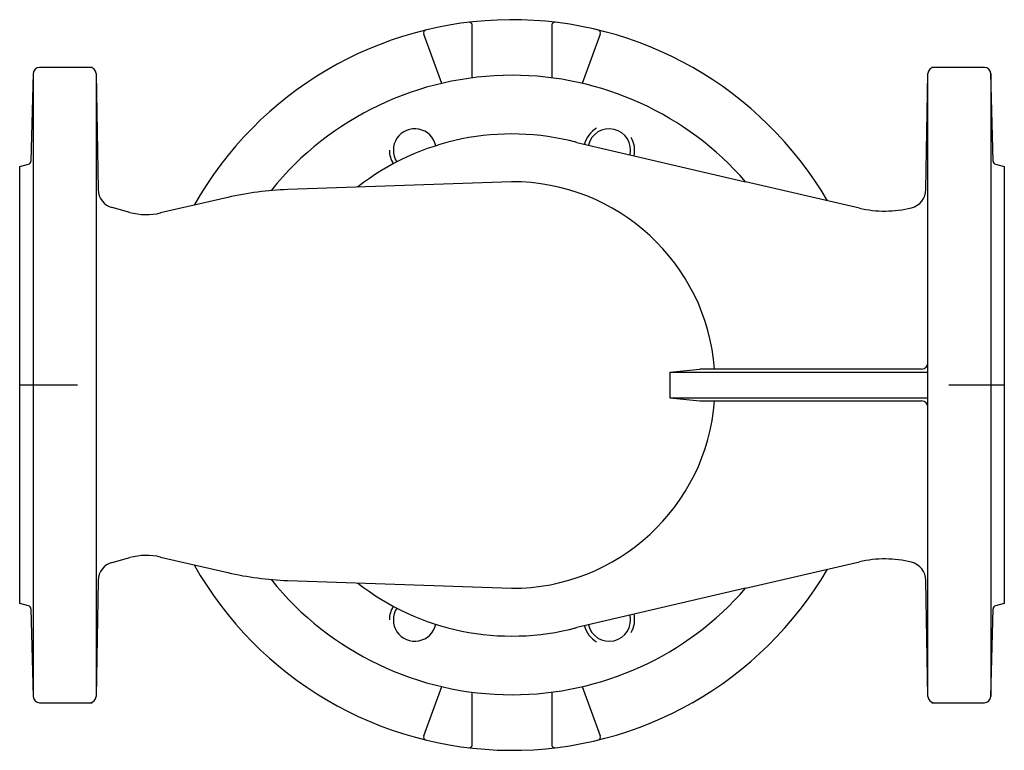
# Model space of a CAD drawing. Extents: x -742 to -432, y -1933 to -1703.
import ezdxf

# ---------------------------------------------------------------- set-up
doc = ezdxf.new("R2010")
doc.units = 0
doc.layers.get('0').update_dxf_attribs({"linetype": 'CONTINUOUS'})

msp = doc.modelspace()

# ---------------------------------------------------------------- linework, layer by layer
at = {"color": 7}
for p, q in [((-599.78, -1720.81), (-599.78, -1704.31)), ((-574.78, -1704.31), (-574.78, -1720.81)), ((-609.41, -1722.55), (-615.05, -1707.05)), ((-559.51, -1707.05), (-565.15, -1722.55)), ((-738.04, -1719.45), (-738.76, -1747.08)), ((-738.04, -1719.45), (-738.04, -1915.56)), ((-719.45, -1717.51), (-736.04, -1717.51)), ((-718.25, -1719.47), (-718.25, -1915.54)), ((-718.25, -1719.47), (-717.61, -1755.99)), ((-456.95, -1755.98), (-456.31, -1719.47)), ((-456.31, -1915.54), (-456.31, -1719.47)), ((-438.52, -1717.51), (-455.11, -1717.51)), ((-435.8, -1747.08), (-436.52, -1719.45)), ((-436.52, -1719.45), (-436.52, -1915.56)), ((-566.92, -1741.13), (-513.72, -1753.51)), ((-742.28, -1748.77), (-739.5, -1748.02)), ((-435.06, -1748.02), (-432.28, -1748.77)), ((-587.44, -1753.51), (-657.91, -1755.97)), ((-477.92, -1761.84), (-513.72, -1753.51)), ((-676.72, -1758.44), (-697.92, -1763.34)), ((-707.59, -1763.17), (-713.16, -1761.68)), ((-537.61, -1813.51), (-528.1, -1812.51)), ((-458.31, -1812.51), (-528.1, -1812.51)), ((-537.61, -1813.51), (-537.61, -1821.51)), ((-537.61, -1813.51), (-456.31, -1813.51)), ((-537.61, -1821.51), (-528.1, -1822.51)), ((-537.61, -1821.51), (-456.31, -1821.51)), ((-528.1, -1822.51), (-458.31, -1822.51)), ((-713.16, -1873.34), (-707.59, -1871.84)), ((-697.92, -1871.68), (-676.72, -1876.57)), ((-513.72, -1881.51), (-477.92, -1873.18)), ((-717.61, -1879.03), (-718.25, -1915.54)), ((-657.91, -1879.05), (-587.44, -1881.51)), ((-513.72, -1881.51), (-566.92, -1893.88)), ((-456.31, -1915.54), (-456.95, -1879.03)), ((-739.5, -1886.99), (-742.28, -1886.25)), ((-432.28, -1886.25), (-435.06, -1886.99)), ((-738.76, -1887.93), (-738.04, -1915.56)), ((-436.52, -1915.56), (-435.8, -1887.93)), ((-615.05, -1927.96), (-609.41, -1912.46)), ((-565.15, -1912.46), (-559.51, -1927.96)), ((-599.78, -1930.7), (-599.78, -1914.2)), ((-574.78, -1914.2), (-574.78, -1930.7)), ((-736.04, -1917.51), (-719.45, -1917.51)), ((-455.11, -1917.51), (-438.52, -1917.51))]:
    msp.add_line(p, q, dxfattribs=at)
at = {"color": 1}
for p, q in [((-742.28, -1886.25), (-742.28, -1748.77)), ((-432.28, -1748.77), (-432.28, -1886.25)), ((-724.11, -1817.51), (-742.28, -1817.51)), ((-432.28, -1817.51), (-449.7, -1817.51))]:
    msp.add_line(p, q, dxfattribs=at)
at = {"color": 7}
for centre, radius, start, end in [((-587.28, -1817.51), 115, 30.2944, 150.5166), ((-600.78, -1704.31), 1, 0, 96.5694), ((-573.78, -1704.31), 1, 83.4306, 180), ((-614.11, -1706.71), 1, 103.8286, 200), ((-560.45, -1706.71), 1, 340, 76.1714), ((-736.04, -1719.51), 2, 90, 178.5), ((-720.25, -1719.51), 2, 1, 90), ((-587.28, -1817.51), 97.5, 90, 140.9994), ((-587.28, -1817.51), 97.5, 41.0257, 90), ((-454.31, -1719.51), 2, 90, 179), ((-438.52, -1719.51), 2, 1.5, 90), ((-587.28, -1817.51), 79.04, 75.0701, 127.9736), ((-617.89, -1743.6), 6.75, 11.9274, 213.0726), ((-556.67, -1743.6), 8, 120, 166.3654), ((-556.67, -1743.6), 6.75, 347.544, 166.2655), ((-587.28, -1817.51), 79.04, 75.0701, 76.9251), ((-556.67, -1743.6), 8, 347.4441, 30), ((-617.89, -1743.6), 8, 180, 212.2423), ((-739.76, -1747.06), 1, 285, 358.5), ((-434.8, -1747.06), 1, 181.5, 255), ((-587.28, -1817.51), 64, 4.4808, 90.146), ((-711.61, -1755.88), 6, 181, 255), ((-654.45, -1854.91), 99, 92, 103), ((-462.95, -1755.88), 6, 284.0581, 359), ((-702.42, -1743.85), 20, 255, 283), ((-469.99, -1727.75), 35, 256.9047, 284.0581), ((-458.31, -1810.51), 2, 270, 0), ((-587.28, -1817.51), 64, 269.854, 355.5192), ((-458.31, -1824.51), 2, 0, 90), ((-702.42, -1891.16), 20, 77, 105), ((-469.99, -1907.27), 35, 75.9419, 103.0953), ((-711.61, -1879.13), 6, 105, 179), ((-587.28, -1817.51), 115, 209.4834, 329.7056), ((-462.95, -1879.14), 6, 1, 75.9419), ((-654.45, -1780.11), 99, 257, 268), ((-587.28, -1817.51), 97.5, 219.0006, 270), ((-587.28, -1817.51), 79.04, 232.0264, 284.9299), ((-587.28, -1817.51), 97.5, 270, 318.9743), ((-739.76, -1887.96), 1, 1.5, 75), ((-617.89, -1891.42), 8, 147.7577, 180), ((-617.89, -1891.42), 6.75, 146.9274, 348.0726), ((-434.8, -1887.96), 1, 105, 178.5), ((-556.67, -1891.42), 6.75, 193.7345, 12.456), ((-556.67, -1891.42), 8, 330, 12.5559), ((-587.28, -1817.51), 79.04, 283.0749, 284.9299), ((-556.67, -1891.42), 8, 193.6346, 240), ((-736.04, -1915.51), 2, 181.5, 270), ((-720.25, -1915.51), 2, 270, 359), ((-454.31, -1915.51), 2, 181, 270), ((-438.52, -1915.51), 2, 270, 358.5), ((-614.11, -1928.3), 1, 160, 256.1714), ((-560.45, -1928.3), 1, 283.8286, 20), ((-600.78, -1930.7), 1, 263.4306, 0), ((-573.78, -1930.7), 1, 180, 276.5694)]:
    msp.add_arc(centre, radius, start, end, dxfattribs=at)

doc.saveas('drawing.dxf')
